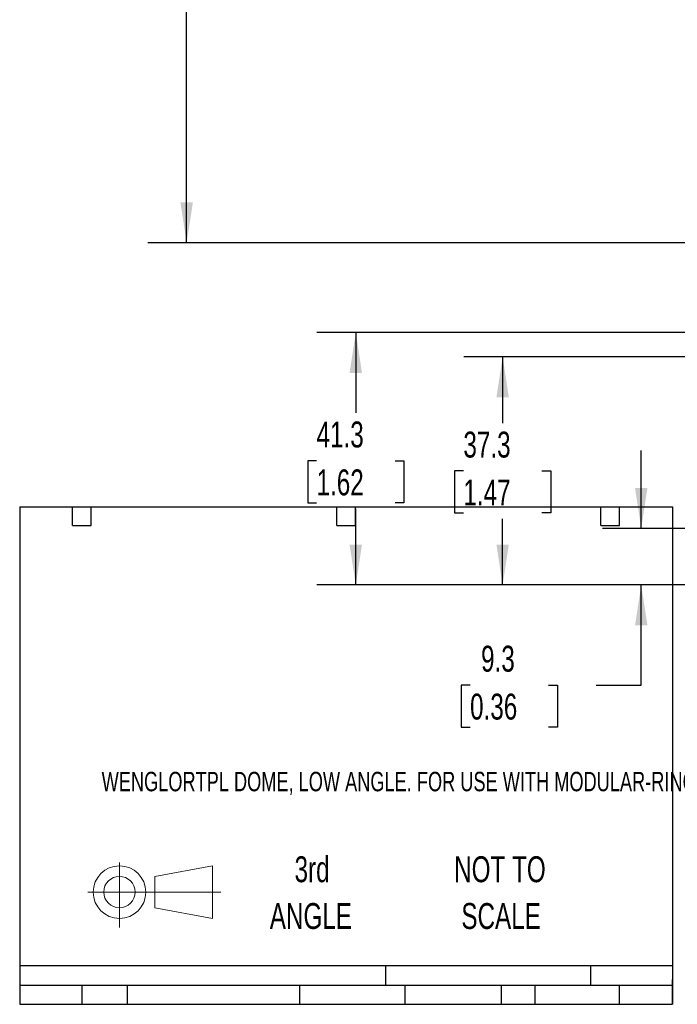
# Model space of a CAD drawing. Header units: millimetres. Extents: x 6 to 1356, y 6 to 988.
# Tile 1 of 23: x 6 to 275, y 6 to 409. Entities that reach past the tile are written whole.
import ezdxf

# ---------------------------------------------------------------- set-up
doc = ezdxf.new("R2010")
doc.units = ezdxf.units.MM
doc.header["$LTSCALE"] = 5
doc.layers.add('DIMENSIONS', color=140, linetype='Continuous', lineweight=25)
doc.layers.add('TEXT', color=140, linetype='Continuous', lineweight=25)
doc.styles.add('SLDTEXTSTYLE0', font='TXT', dxfattribs={"width": 0.7})
doc.dimstyles.new('SLDDIMSTYLE0', dxfattribs={"dimtxt": 10.790039, "dimasz": 16.51, "dimexe": 0, "dimexo": 0.0625, "dimgap": 2.69751, "dimtad": 0, "dimtih": 1, "dimtoh": 1, "dimlfac": 0.4, "dimrnd": 1e-09, "dimzin": 12, "dimdsep": 46, "dimtxsty": 'SLDTEXTSTYLE0', "dimsah": 1, "dimcen": 0.09, "dimadec": 0, "dimazin": 3, "dimtfac": 1, "dimtmove": 0, "dimatfit": 0, "dimfxl": 0, "dimfrac": 2, "dimtolj": 1, "dimtzin": 12, "dimarcsym": 0})
doc.dimstyles.new('SLDDIMSTYLE1', dxfattribs={"dimtxt": 10.790039, "dimasz": 16.51, "dimexe": 0, "dimexo": 0.0625, "dimgap": 2.69751, "dimtad": 0, "dimtih": 1, "dimtoh": 1, "dimlfac": 0.4, "dimrnd": 1e-09, "dimzin": 12, "dimdsep": 46, "dimtxsty": 'SLDTEXTSTYLE0', "dimsah": 1, "dimcen": 0.09, "dimadec": 0, "dimazin": 3, "dimtfac": 1, "dimtofl": 0, "dimtmove": 0, "dimatfit": 3, "dimfxl": 0, "dimfrac": 2, "dimtolj": 1, "dimtzin": 12, "dimarcsym": 0})
doc.dimstyles.new('SLDDIMSTYLE2', dxfattribs={"dimtxt": 10.790039, "dimasz": 16.51, "dimexe": 0, "dimexo": 0.0625, "dimgap": 2.69751, "dimtad": 0, "dimtih": 1, "dimtoh": 1, "dimlfac": 0.4, "dimrnd": 1e-09, "dimzin": 4, "dimdsep": 46, "dimtxsty": 'SLDTEXTSTYLE0', "dimsah": 1, "dimcen": 0.09, "dimadec": 0, "dimazin": 1, "dimtfac": 1, "dimtofl": 0, "dimtmove": 0, "dimatfit": 3, "dimfxl": 0, "dimfrac": 2, "dimtolj": 1, "dimtzin": 12, "dimarcsym": 0})

# ---------------------------------------------------------------- blocks, each defined once
blk = doc.blocks.new('Block11')
at = {"color": 7, "linetype": 'Continuous', "lineweight": 18}
for p, q in [((12.94, 26.55), (12.94, 0)), ((27.4, 20.84), (50.88, 25.16)), ((50.88, 25.16), (50.88, 3.66)), ((27.4, 7.98), (27.4, 20.84)), ((0, 14.41), (54.37, 14.41)), ((27.4, 7.98), (50.88, 3.66))]:
    blk.add_line(p, q, dxfattribs=at)
for radius in [10.75, 6.43]:
    blk.add_circle((12.94, 14.41), radius, dxfattribs=at)
blk = doc.blocks.new('Block12')
at = {"color": 7, "linetype": 'Continuous'}
blk.add_blockref('Block11', (0, 0), dxfattribs=at)
blk = doc.blocks.new('SW_NOTE_0_3')
at = {"layer": 'TEXT', "color": 0, "char_height": 10.583, "attachment_point": 2, "style": 'SLDTEXTSTYLE0'}
for s, insert in [('NOT TO', (26.29, 13.64)), ('SCALE', (26.77, -5.47))]:
    blk.add_mtext(s, dxfattribs=dict(at, insert=insert))
blk = doc.blocks.new('SW_NOTE_0_4')
at = {"layer": 'TEXT', "color": 0, "char_height": 10.583, "attachment_point": 2, "style": 'SLDTEXTSTYLE0'}
for s, insert in [('3rd', (11.58, 13.64)), ('ANGLE', (11.09, -5.47))]:
    blk.add_mtext(s, dxfattribs=dict(at, insert=insert))
blk = doc.blocks.new('_D')
at = {"layer": 'DIMENSIONS'}
for p, q in [((260.31, 200.78), (260.31, 232.53)), ((290.04, 200.78), (244.43, 200.78)), ((286.68, 177.65), (244.43, 177.65)), ((260.31, 136.76), (260.31, 177.65)), ((190.38, 136.76), (186.76, 136.76)), ((186.76, 136.76), (186.76, 119.61)), ((222.45, 136.76), (226.07, 136.76)), ((226.07, 136.76), (226.07, 119.61)), ((241.9, 136.76), (260.31, 136.76)), ((186.76, 119.61), (190.38, 119.61)), ((226.07, 119.61), (222.45, 119.61))]:
    blk.add_line(p, q, dxfattribs=at)
for points in [[(260.31, 200.78), (262.85, 217.29), (257.77, 217.29)], [(260.31, 177.65), (257.77, 161.14), (262.85, 161.14)]]:
    blk.add_solid(points, dxfattribs=at)
at = {"layer": 'DIMENSIONS', "char_height": 10.583, "attachment_point": 1, "style": 'SLDTEXTSTYLE0'}
for s, insert in [('9.3', (194.87, 152.82)), ('0.36', (190.38, 133.25))]:
    blk.add_mtext(s, dxfattribs=dict(at, insert=insert))
blk = doc.blocks.new('_D_1')
at = {"layer": 'DIMENSIONS'}
for p, q in [((363.86, 270.78), (187.81, 270.78)), ((203.68, 270.78), (203.68, 243.79)), ((187.65, 224.23), (184.03, 224.23)), ((184.03, 224.23), (184.03, 207.08)), ((219.72, 224.23), (223.34, 224.23)), ((223.34, 224.23), (223.34, 207.08)), ((184.03, 207.08), (187.65, 207.08)), ((223.34, 207.08), (219.72, 207.08)), ((203.68, 177.65), (203.68, 204.66)), ((286.68, 177.65), (187.81, 177.65))]:
    blk.add_line(p, q, dxfattribs=at)
for points in [[(203.68, 270.78), (201.14, 254.27), (206.22, 254.27)], [(203.68, 177.65), (206.22, 194.16), (201.14, 194.16)]]:
    blk.add_solid(points, dxfattribs=at)
at = {"layer": 'DIMENSIONS', "char_height": 10.583, "attachment_point": 1, "style": 'SLDTEXTSTYLE0'}
for s, insert in [('37.3', (187.65, 240.28)), ('1.47', (187.65, 220.72))]:
    blk.add_mtext(s, dxfattribs=dict(at, insert=insert))
blk = doc.blocks.new('_D_2')
at = {"layer": 'DIMENSIONS'}
for p, q in [((381.42, 280.78), (127.81, 280.78)), ((143.68, 280.78), (143.68, 247.91)), ((127.65, 228.35), (124.03, 228.35)), ((124.03, 228.35), (124.03, 211.2)), ((159.72, 228.35), (163.34, 228.35)), ((163.34, 228.35), (163.34, 211.2)), ((124.03, 211.2), (127.65, 211.2)), ((163.34, 211.2), (159.72, 211.2)), ((143.68, 177.65), (143.68, 208.78)), ((286.68, 177.65), (127.81, 177.65))]:
    blk.add_line(p, q, dxfattribs=at)
for points in [[(143.68, 280.78), (141.14, 264.27), (146.22, 264.27)], [(143.68, 177.65), (146.22, 194.16), (141.14, 194.16)]]:
    blk.add_solid(points, dxfattribs=at)
at = {"layer": 'DIMENSIONS', "char_height": 10.583, "attachment_point": 1, "style": 'SLDTEXTSTYLE0'}
for s, insert in [('41.3', (127.65, 244.41)), ('1.62', (127.65, 224.84))]:
    blk.add_mtext(s, dxfattribs=dict(at, insert=insert))
blk = doc.blocks.new('_D_4')
at = {"layer": 'DIMENSIONS'}
for p, q in [((519.86, 809.84), (58.69, 809.84)), ((74.57, 809.84), (74.57, 586.16)), ((58.53, 566.59), (54.91, 566.59)), ((54.91, 566.59), (54.91, 549.44)), ((90.6, 566.59), (94.22, 566.59)), ((94.22, 566.59), (94.22, 549.44)), ((54.91, 549.44), (58.53, 549.44)), ((74.57, 317.38), (74.57, 547.03)), ((94.22, 549.44), (90.6, 549.44)), ((519.86, 317.38), (58.69, 317.38))]:
    blk.add_line(p, q, dxfattribs=at)
for points in [[(74.57, 809.84), (72.03, 793.33), (77.11, 793.33)], [(74.57, 317.38), (77.11, 333.89), (72.03, 333.89)]]:
    blk.add_solid(points, dxfattribs=at)
at = {"layer": 'DIMENSIONS', "char_height": 10.583, "attachment_point": 1, "style": 'SLDTEXTSTYLE0'}
for s, insert in [('197.0', (54.05, 582.65)), ('7.76', (58.53, 563.08))]:
    blk.add_mtext(s, dxfattribs=dict(at, insert=insert))

msp = doc.modelspace()

# ---------------------------------------------------------------- linework, layer by layer
at = {"layer": 'TEXT'}
for p, q in [((6.35, 209.55), (273.05, 209.55)), ((6.35, 209.55), (6.35, 6.35)), ((27.94, 201.93), (27.94, 209.55)), ((35.56, 201.93), (35.56, 209.55)), ((135.89, 201.93), (135.89, 209.55)), ((143.51, 201.93), (143.51, 209.55)), ((243.84, 201.93), (243.84, 209.55)), ((251.46, 201.93), (251.46, 209.55)), ((273.05, 209.55), (273.05, 6.35)), ((27.94, 201.93), (35.56, 201.93)), ((135.89, 201.93), (143.51, 201.93)), ((243.84, 201.93), (251.46, 201.93)), ((273.05, 22.126), (6.35, 22.126)), ((155.759, 22.126), (155.759, 13.97)), ((239.575, 22.126), (239.575, 13.97)), ((273.05, 6.35), (273.05, 16.51)), ((273.05, 13.97), (6.35, 13.97)), ((31.75, 13.97), (31.75, 6.35)), ((50.212, 13.97), (50.212, 6.35)), ((120.646, 13.97), (120.646, 6.35)), ((163.78, 13.97), (163.78, 6.35)), ((203.024, 13.97), (203.024, 6.35)), ((216.812, 13.97), (216.812, 6.35)), ((251.349, 13.97), (251.349, 6.35)), ((6.35, 6.35), (273.05, 6.35))]:
    msp.add_line(p, q, dxfattribs=at)

# ---------------------------------------------------------------- block references
for name, p in [('SW_NOTE_0_4', (114.237, 53.177)), ('SW_NOTE_0_3', (176.286, 53.177)), ('Block12', (34.19, 37.769))]:
    msp.add_blockref(name, p, dxfattribs=at)

# ---------------------------------------------------------------- texts
at = {"layer": 'TEXT', "insert": (39.829, 101.311), "char_height": 7.9375, "attachment_point": 1, "style": 'SLDTEXTSTYLE0'}
msp.add_mtext('WENGLORTPL DOME, LOW ANGLE. FOR USE WITH MODULAR-RING 130MM RING LIGHTS.', dxfattribs=at)

# ---------------------------------------------------------------- dimensions: what is measured, and where the dimension line sits
at = {"layer": 'DIMENSIONS'}
for base, p1, p2, dimstyle, picture, middle in [((74.566, 809.839), (526.205, 317.383), (526.205, 809.839), 'SLDDIMSTYLE2', '_D_4', (74.566, 566.591)), ((143.684, 280.779), (293.03, 177.654), (387.768, 280.779), 'SLDDIMSTYLE1', '_D_2', (143.684, 228.348)), ((203.684, 270.779), (293.03, 177.654), (370.211, 270.779), 'SLDDIMSTYLE1', '_D_1', (203.684, 224.226)), ((260.306, 200.779), (293.03, 177.654), (296.392, 200.779), 'SLDDIMSTYLE0', '_D', (260.306, 136.757))]:
    dim = msp.add_linear_dim(base=base, p1=p1, p2=p2, angle=90, dimstyle=dimstyle, dxfattribs=at)
    dim.commit()
    dim.dimension.update_dxf_attribs({"geometry": picture, "text_midpoint": middle, "dimtype": 160})

doc.saveas('drawing.dxf')
